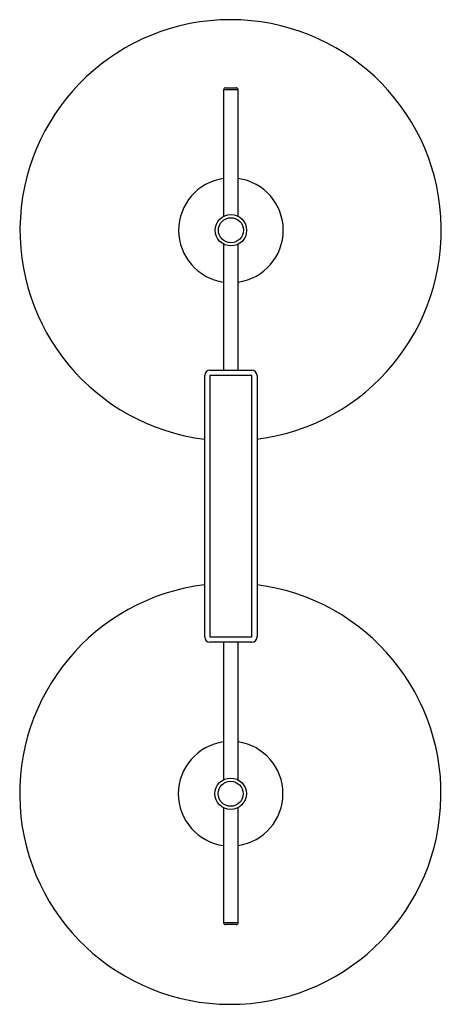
# Paper-space layout '_Superior' of a CAD drawing. Header units: millimetres. Extents: x -204 to 199, y -1426 to -485.
import ezdxf

# ---------------------------------------------------------------- set-up
doc = ezdxf.new("R2010")
doc.units = ezdxf.units.MM

psp = doc.layouts.new('_Superior')

# ---------------------------------------------------------------- linework, layer by layer
at = {"color": 7, "linetype": 'Continuous', "lineweight": 25}
for p, q in [((-9.23, -552), (-9.23, -672.95)), ((-7.23, -550), (2.77, -550)), ((4.77, -672.86), (4.77, -552)), ((-9.23, -699.39), (-9.23, -820)), ((4.77, -820), (4.77, -699.48)), ((-27.23, -1075), (-27.23, -825)), ((-22.23, -820), (17.77, -820)), ((17.77, -825), (-22.23, -825)), ((-22.23, -825), (-22.23, -1075)), ((17.77, -1075), (17.77, -825)), ((22.77, -825), (22.77, -1075)), ((-22.23, -1075), (17.77, -1075)), ((17.77, -1080), (-22.23, -1080)), ((-9.23, -1080), (-9.23, -1211.51)), ((4.77, -1211.71), (4.77, -1080)), ((-9.23, -1238.24), (-9.23, -1348)), ((4.77, -1348), (4.77, -1238.04)), ((2.77, -1350), (-7.23, -1350))]:
    psp.add_line(p, q, dxfattribs=at)
at = {"color": 8, "linetype": 'Continuous', "lineweight": 25}
for p, q in [((4.77, -552), (-9.23, -552)), ((-9.23, -1348), (4.77, -1348))]:
    psp.add_line(p, q, dxfattribs=at)
at = {"color": 7, "linetype": 'Continuous', "lineweight": 25}
for centre, radius in [((-2.14, -686.17), 15), ((-2.14, -686.17), 12), ((-2.42, -1224.88), 15), ((-2.42, -1224.88), 12)]:
    psp.add_circle(centre, radius, dxfattribs=at)
for centre, radius, start, end in [((-2.42, -686.17), 201.31, 277.18705, 262.91925), ((-7.23, -552), 2, 90, 180), ((2.77, -552), 2, 0, 90), ((-2.14, -686.17), 50, 98.1513, 261.8487), ((-2.14, -686.17), 50, 277.94442, 82.05558), ((-22.23, -825), 5, 90, 180), ((17.77, -825), 5, 0, 90), ((-2.69, -1224.88), 201.31, 97.00197, 82.73414), ((-22.23, -1075), 5, 180, 270), ((17.77, -1075), 5, 270, 0), ((-2.42, -1224.88), 50, 97.83344, 262.16656), ((-2.42, -1224.88), 50, 278.26236, 81.73764), ((-7.23, -1348), 2, 180, 270), ((2.77, -1348), 2, 270, 0)]:
    psp.add_arc(centre, radius, start, end, dxfattribs=at)

doc.saveas('drawing.dxf')
